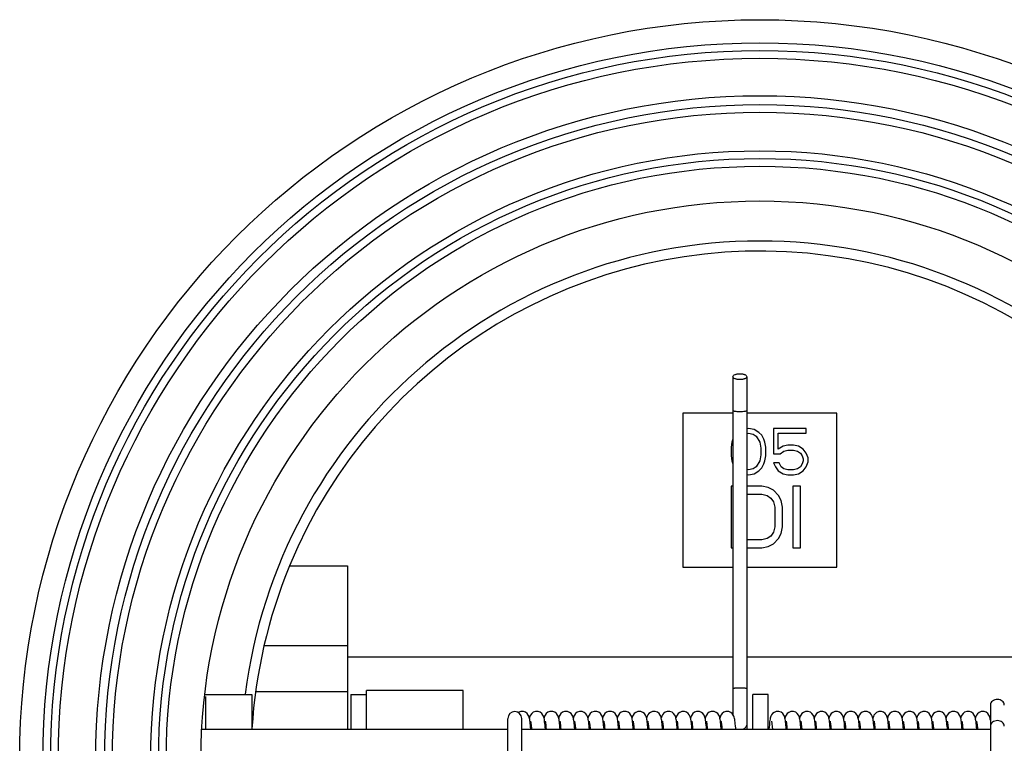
# Model space of a CAD drawing. Header units: millimetres. Extents: x -108 to 885, y -28 to 432.
# Tile 4 of 8: x 53 to 181, y 216 to 310. Entities that reach past the tile are written whole.
import ezdxf

# ---------------------------------------------------------------- set-up
doc = ezdxf.new("R2010")
doc.units = ezdxf.units.MM
doc.header["$LTSCALE"] = 30.734
doc.layers.get('0').update_dxf_attribs({"linetype": 'CONTINUOUS'})
doc.layers.add('02___PRT_ALL_AXES', color=7, linetype='CONTINUOUS')

msp = doc.modelspace()

# ---------------------------------------------------------------- linework, layer by layer
at = {"color": 7, "linetype": 'Continuous'}
for p, q in [((145.69, 263.36), (145.69, 219.56)), ((147.49, 263.36), (147.49, 217.65)), ((139.18, 258.65), (139.18, 238.65)), ((145.69, 258.65), (139.18, 258.65)), ((159.18, 258.65), (147.49, 258.65)), ((159.18, 238.65), (159.18, 258.65)), ((147.69, 256.65), (147.49, 256.62)), ((147.49, 255.98), (147.69, 256.02)), ((148.44, 256.53), (147.69, 256.65)), ((147.69, 256.02), (148.31, 255.89)), ((148.31, 255.89), (148.69, 255.63)), ((149.06, 256.14), (148.44, 256.53)), ((148.69, 255.63), (149.19, 254.87)), ((149.44, 255.76), (149.06, 256.14)), ((149.69, 255.25), (149.44, 255.76)), ((150.94, 256.65), (150.94, 253.34)), ((155.19, 256.65), (150.94, 256.65)), ((151.56, 253.97), (151.56, 256.02)), ((151.56, 256.02), (155.19, 256.02)), ((155.19, 256.02), (155.19, 256.65)), ((145.56, 254.87), (145.44, 254.23)), ((145.44, 254.23), (145.44, 253.08)), ((145.69, 255.25), (145.56, 254.87)), ((149.19, 254.87), (149.31, 254.1)), ((149.81, 254.87), (149.69, 255.25)), ((149.94, 254.23), (149.81, 254.87)), ((149.94, 253.08), (149.94, 254.23)), ((152.19, 254.36), (151.56, 253.97)), ((152.81, 254.48), (152.19, 254.36)), ((153.56, 254.48), (152.81, 254.48)), ((154.19, 254.36), (153.56, 254.48)), ((154.81, 253.97), (154.19, 254.36)), ((145.44, 253.08), (145.56, 252.44)), ((149.31, 253.21), (149.19, 252.44)), ((149.31, 254.1), (149.31, 253.21)), ((149.81, 252.44), (149.94, 253.08)), ((150.94, 253.34), (151.81, 253.34)), ((151.81, 253.34), (152.31, 253.72)), ((152.31, 253.72), (152.81, 253.85)), ((152.81, 253.85), (153.56, 253.85)), ((153.56, 253.85), (154.06, 253.72)), ((154.06, 253.72), (154.44, 253.46)), ((154.44, 253.46), (154.69, 253.08)), ((154.69, 253.08), (154.81, 252.7)), ((155.19, 253.46), (154.81, 253.97)), ((155.44, 252.83), (155.19, 253.46)), ((145.56, 252.44), (145.69, 252.06)), ((148.69, 251.68), (148.31, 251.42)), ((149.19, 252.44), (148.69, 251.68)), ((149.44, 251.55), (149.69, 252.06)), ((149.69, 252.06), (149.81, 252.44)), ((150.94, 252.19), (151.19, 251.68)), ((151.69, 252.19), (150.94, 252.19)), ((151.19, 251.68), (151.56, 251.17)), ((151.94, 251.68), (151.69, 252.19)), ((152.31, 251.42), (151.94, 251.68)), ((154.44, 251.68), (154.06, 251.42)), ((154.69, 252.06), (154.44, 251.68)), ((154.81, 252.44), (154.69, 252.06)), ((154.81, 252.7), (154.81, 252.44)), ((154.81, 251.17), (155.19, 251.68)), ((155.19, 251.68), (155.44, 252.31)), ((155.44, 252.31), (155.44, 252.83)), ((147.69, 251.29), (147.49, 251.33)), ((147.49, 250.69), (147.69, 250.65)), ((148.31, 251.42), (147.69, 251.29)), ((147.69, 250.65), (148.44, 250.78)), ((148.44, 250.78), (149.06, 251.17)), ((149.06, 251.17), (149.44, 251.55)), ((151.56, 251.17), (152.19, 250.78)), ((152.19, 250.78), (152.81, 250.65)), ((152.81, 251.29), (152.31, 251.42)), ((153.56, 251.29), (152.81, 251.29)), ((152.81, 250.65), (153.56, 250.65)), ((154.06, 251.42), (153.56, 251.29)), ((153.56, 250.65), (154.19, 250.78)), ((154.19, 250.78), (154.81, 251.17)), ((145.44, 249.16), (145.44, 241.16)), ((145.69, 249.16), (145.44, 249.16)), ((149.44, 249.16), (147.49, 249.16)), ((150.27, 248.99), (149.44, 249.16)), ((153.44, 249.16), (153.44, 241.16)), ((154.44, 249.16), (153.44, 249.16)), ((154.44, 241.16), (154.44, 249.16)), ((147.49, 248.14), (149.44, 248.14)), ((149.44, 248.14), (150.11, 247.97)), ((150.11, 247.97), (150.61, 247.63)), ((150.94, 248.65), (150.27, 248.99)), ((151.61, 247.97), (150.94, 248.65)), ((151.94, 247.29), (151.61, 247.97)), ((150.61, 247.63), (150.94, 247.12)), ((150.94, 247.12), (151.11, 246.44)), ((152.11, 246.44), (151.94, 247.29)), ((151.11, 246.44), (151.11, 243.89)), ((152.11, 243.89), (152.11, 246.44)), ((150.61, 242.7), (150.11, 242.36)), ((150.94, 243.21), (150.61, 242.7)), ((151.11, 243.89), (150.94, 243.21)), ((151.61, 242.36), (151.94, 243.04)), ((151.94, 243.04), (152.11, 243.89)), ((149.44, 242.19), (147.49, 242.19)), ((150.11, 242.36), (149.44, 242.19)), ((150.27, 241.34), (150.94, 241.68)), ((150.94, 241.68), (151.61, 242.36)), ((145.44, 241.16), (145.69, 241.16)), ((147.49, 241.16), (149.44, 241.16)), ((149.44, 241.16), (150.27, 241.34)), ((153.44, 241.16), (154.44, 241.16)), ((95.68, 238.83), (95.68, 217.65)), ((139.18, 238.65), (145.69, 238.65)), ((147.49, 238.65), (159.18, 238.65)), ((84.87, 228.49), (95.68, 228.49)), ((83.78, 222.55), (95.68, 222.55)), ((98.18, 217.65), (98.18, 222.65)), ((110.68, 217.65), (110.68, 222.65)), ((179.09, 220.78), (179.09, 208.3)), ((116.49, 206.53), (116.49, 219.01)), ((118.29, 206.53), (118.29, 219.01)), ((123.11, 219.18), (123.09, 219.09)), ((140.21, 219.01), (140.15, 219.26)), ((140.22, 219.19), (140.19, 219.09)), ((140.26, 219.33), (140.22, 219.19)), ((144.14, 218.7), (144.14, 218.7)), ((179.06, 219.18), (179.04, 219.09)), ((179.09, 219.27), (179.06, 219.18)), ((179.09, 218.82), (179.07, 218.92)), ((76.79, 217.65), (116.49, 217.65)), ((118.29, 217.65), (179.09, 217.65))]:
    msp.add_line(p, q, dxfattribs=at)
for points in [[(118.34, 219.95), (118.16, 219.94), (117.9, 219.84), (117.86, 219.81)], [(119.38, 218.57), (119.35, 218.75), (119.33, 218.91), (119.3, 219.05), (119.27, 219.18), (119.22, 219.32), (119.14, 219.49), (119, 219.68), (118.79, 219.84), (118.53, 219.94), (118.34, 219.95)], [(120.24, 219.95), (120.07, 219.94), (119.8, 219.84), (119.59, 219.68), (119.44, 219.49), (119.36, 219.33), (119.32, 219.2), (119.29, 219.09)], [(121.27, 218.6), (121.25, 218.77), (121.23, 218.92), (121.2, 219.06), (121.17, 219.18), (121.13, 219.32), (121.05, 219.48), (120.91, 219.67), (120.69, 219.84), (120.42, 219.94), (120.24, 219.95)], [(122.14, 219.95), (121.96, 219.94), (121.69, 219.84), (121.48, 219.68), (121.34, 219.49), (121.26, 219.32), (121.21, 219.18), (121.19, 219.09)], [(123.07, 219.18), (123.03, 219.32), (122.95, 219.48), (122.81, 219.67), (122.59, 219.84), (122.33, 219.94), (122.14, 219.95)], [(124.04, 219.95), (123.86, 219.94), (123.59, 219.84), (123.38, 219.67), (123.24, 219.48), (123.16, 219.32), (123.11, 219.18)], [(125.08, 218.58), (125.05, 218.76), (125.03, 218.91), (125, 219.05), (124.97, 219.18), (124.93, 219.32), (124.85, 219.48), (124.71, 219.67), (124.5, 219.83), (124.23, 219.94), (124.04, 219.95)], [(125.94, 219.95), (125.77, 219.94), (125.49, 219.84), (125.28, 219.67), (125.14, 219.48), (125.06, 219.32), (125.02, 219.19), (124.99, 219.09)], [(126.98, 218.55), (126.95, 218.74), (126.93, 218.9), (126.9, 219.05), (126.87, 219.18), (126.83, 219.31), (126.75, 219.47), (126.61, 219.66), (126.4, 219.83), (126.13, 219.94), (125.94, 219.95)], [(127.84, 219.95), (127.67, 219.94), (127.4, 219.84), (127.18, 219.68), (127.04, 219.49), (126.96, 219.33), (126.92, 219.19), (126.89, 219.09)], [(128.87, 218.61), (128.85, 218.78), (128.82, 218.93), (128.8, 219.06), (128.77, 219.19), (128.72, 219.32), (128.65, 219.48), (128.5, 219.67), (128.29, 219.84), (128.02, 219.94), (127.84, 219.95)], [(129.74, 219.95), (129.57, 219.94), (129.3, 219.84), (129.09, 219.68), (128.94, 219.49), (128.86, 219.33), (128.82, 219.19), (128.79, 219.09)], [(130.77, 218.61), (130.75, 218.78), (130.73, 218.93), (130.7, 219.06), (130.67, 219.18), (130.63, 219.32), (130.55, 219.48), (130.41, 219.67), (130.19, 219.84), (129.92, 219.94), (129.74, 219.95)], [(131.64, 219.95), (131.46, 219.94), (131.19, 219.84), (130.98, 219.67), (130.84, 219.48), (130.76, 219.32), (130.71, 219.18), (130.69, 219.09)], [(132.67, 218.61), (132.65, 218.78), (132.62, 218.93), (132.6, 219.06), (132.57, 219.19), (132.52, 219.32), (132.45, 219.49), (132.3, 219.67), (132.09, 219.84), (131.82, 219.94), (131.64, 219.95)], [(133.54, 219.95), (133.35, 219.93), (133.08, 219.83), (132.88, 219.67), (132.74, 219.49), (132.66, 219.33), (132.62, 219.19), (132.59, 219.09)], [(134.57, 218.59), (134.55, 218.76), (134.53, 218.92), (134.5, 219.05), (134.47, 219.18), (134.43, 219.31), (134.35, 219.47), (134.21, 219.67), (134, 219.83), (133.73, 219.94), (133.54, 219.95)], [(135.44, 219.95), (135.25, 219.93), (134.99, 219.83), (134.79, 219.68), (134.65, 219.5), (134.57, 219.34), (134.52, 219.2), (134.49, 219.09)], [(136.48, 218.57), (136.45, 218.76), (136.43, 218.92), (136.4, 219.06), (136.37, 219.19), (136.33, 219.32), (136.25, 219.48), (136.11, 219.67), (135.89, 219.84), (135.62, 219.94), (135.44, 219.95)], [(137.34, 219.95), (137.16, 219.94), (136.89, 219.84), (136.68, 219.68), (136.54, 219.5), (136.47, 219.34), (136.42, 219.21), (136.39, 219.09)], [(138.37, 218.59), (138.35, 218.76), (138.33, 218.92), (138.3, 219.06), (138.27, 219.19), (138.22, 219.32), (138.15, 219.48), (138, 219.67), (137.79, 219.84), (137.52, 219.94), (137.34, 219.95)], [(139.24, 219.95), (139.05, 219.93), (138.78, 219.83), (138.58, 219.67), (138.44, 219.49), (138.36, 219.33), (138.32, 219.19), (138.29, 219.09)], [(140.15, 219.25), (140.11, 219.35), (140.03, 219.51), (139.88, 219.69), (139.68, 219.84), (139.42, 219.94), (139.24, 219.95)], [(141.14, 219.95), (140.97, 219.94), (140.7, 219.84), (140.49, 219.68), (140.34, 219.49), (140.26, 219.33)], [(142.17, 218.61), (142.15, 218.78), (142.12, 218.94), (142.1, 219.07), (142.06, 219.2), (142.02, 219.33), (141.94, 219.49), (141.8, 219.67), (141.6, 219.83), (141.34, 219.93), (141.14, 219.95)], [(143.04, 219.95), (142.87, 219.94), (142.59, 219.84), (142.38, 219.67), (142.24, 219.48), (142.16, 219.32), (142.12, 219.19), (142.09, 219.09)], [(144.08, 218.53), (144.06, 218.73), (144.03, 218.89), (144, 219.04), (143.97, 219.18), (143.93, 219.32), (143.85, 219.48), (143.71, 219.67), (143.51, 219.83), (143.25, 219.93), (143.04, 219.95)], [(144.94, 219.95), (144.77, 219.94), (144.5, 219.84), (144.28, 219.67), (144.14, 219.49), (144.06, 219.32), (144.02, 219.19), (143.99, 219.09)], [(145.74, 219.49), (145.61, 219.67), (145.4, 219.83), (145.14, 219.93), (144.94, 219.95)], [(151.49, 219.95), (151.29, 219.93), (151.03, 219.83), (150.83, 219.67), (150.69, 219.5), (150.61, 219.33), (150.56, 219.2), (150.53, 219.06), (150.5, 218.93), (150.48, 218.77), (150.45, 218.59), (150.43, 218.39), (150.41, 218.16), (150.38, 217.9), (150.36, 217.65)], [(152.52, 218.6), (152.49, 218.77), (152.47, 218.93), (152.44, 219.06), (152.41, 219.19), (152.37, 219.32), (152.29, 219.48), (152.15, 219.67), (151.94, 219.84), (151.66, 219.94), (151.49, 219.95)], [(153.39, 219.95), (153.19, 219.93), (152.92, 219.83), (152.72, 219.67), (152.58, 219.48), (152.51, 219.32), (152.46, 219.19), (152.44, 219.09)], [(154.42, 218.61), (154.39, 218.78), (154.37, 218.94), (154.34, 219.07), (154.31, 219.2), (154.27, 219.33), (154.19, 219.49), (154.04, 219.68), (153.83, 219.84), (153.56, 219.94), (153.39, 219.95)], [(155.29, 219.95), (155.09, 219.93), (154.83, 219.83), (154.63, 219.67), (154.49, 219.49), (154.41, 219.33), (154.36, 219.2), (154.34, 219.09)], [(156.31, 218.63), (156.29, 218.79), (156.27, 218.94), (156.24, 219.07), (156.21, 219.2), (156.17, 219.33), (156.09, 219.49), (155.94, 219.68), (155.73, 219.84), (155.46, 219.94), (155.29, 219.95)], [(157.19, 219.95), (157, 219.93), (156.73, 219.83), (156.52, 219.67), (156.38, 219.49), (156.31, 219.33), (156.26, 219.2), (156.24, 219.09)], [(158.22, 218.58), (158.2, 218.77), (158.17, 218.93), (158.14, 219.07), (158.11, 219.19), (158.07, 219.33), (157.99, 219.49), (157.84, 219.68), (157.63, 219.84), (157.36, 219.94), (157.19, 219.95)], [(159.09, 219.95), (158.9, 219.94), (158.63, 219.83), (158.42, 219.67), (158.28, 219.48), (158.2, 219.31), (158.16, 219.18), (158.14, 219.09)], [(160.11, 218.63), (160.09, 218.8), (160.07, 218.94), (160.04, 219.08), (160.01, 219.2), (159.96, 219.33), (159.89, 219.49), (159.74, 219.68), (159.53, 219.84), (159.27, 219.94), (159.09, 219.95)], [(160.99, 219.95), (160.81, 219.94), (160.54, 219.84), (160.32, 219.67), (160.18, 219.48), (160.1, 219.32), (160.06, 219.19), (160.04, 219.09)], [(162.02, 218.55), (162, 218.74), (161.97, 218.9), (161.95, 219.05), (161.91, 219.18), (161.87, 219.32), (161.79, 219.49), (161.65, 219.68), (161.43, 219.84), (161.16, 219.94), (160.99, 219.95)], [(162.89, 219.95), (162.7, 219.94), (162.44, 219.84), (162.22, 219.67), (162.08, 219.48), (162, 219.32), (161.96, 219.18), (161.94, 219.09)], [(163.92, 218.6), (163.89, 218.78), (163.87, 218.93), (163.84, 219.07), (163.81, 219.2), (163.76, 219.34), (163.68, 219.5), (163.54, 219.68), (163.34, 219.83), (163.08, 219.93), (162.89, 219.95)], [(164.79, 219.95), (164.6, 219.94), (164.33, 219.83), (164.12, 219.66), (163.97, 219.47), (163.9, 219.31), (163.86, 219.18), (163.84, 219.09)], [(165.81, 218.64), (165.79, 218.81), (165.76, 218.96), (165.74, 219.09), (165.7, 219.22), (165.66, 219.35), (165.57, 219.51), (165.43, 219.69), (165.23, 219.84), (164.97, 219.94), (164.79, 219.95)], [(166.69, 219.95), (166.5, 219.94), (166.24, 219.84), (166.02, 219.67), (165.88, 219.48), (165.8, 219.32), (165.76, 219.19), (165.74, 219.09)], [(167.72, 218.6), (167.69, 218.77), (167.67, 218.92), (167.64, 219.06), (167.61, 219.19), (167.57, 219.32), (167.49, 219.48), (167.35, 219.67), (167.14, 219.84), (166.86, 219.94), (166.69, 219.95)], [(168.59, 219.95), (168.4, 219.94), (168.13, 219.83), (167.92, 219.67), (167.78, 219.47), (167.7, 219.31), (167.66, 219.18), (167.64, 219.09)], [(169.62, 218.59), (169.6, 218.77), (169.57, 218.92), (169.54, 219.06), (169.51, 219.19), (169.47, 219.32), (169.39, 219.49), (169.25, 219.67), (169.03, 219.84), (168.76, 219.94), (168.59, 219.95)], [(170.49, 219.95), (170.3, 219.94), (170.03, 219.83), (169.82, 219.66), (169.68, 219.47), (169.6, 219.31), (169.56, 219.18), (169.54, 219.09)], [(171.52, 218.59), (171.5, 218.77), (171.47, 218.92), (171.44, 219.06), (171.41, 219.18), (171.37, 219.32), (171.29, 219.48), (171.15, 219.67), (170.94, 219.84), (170.66, 219.94), (170.49, 219.95)], [(172.39, 219.95), (172.2, 219.94), (171.93, 219.83), (171.72, 219.67), (171.58, 219.48), (171.5, 219.31), (171.46, 219.18), (171.44, 219.09)], [(173.41, 218.66), (173.39, 218.82), (173.36, 218.96), (173.34, 219.09), (173.31, 219.21), (173.26, 219.34), (173.18, 219.5), (173.04, 219.69), (172.82, 219.84), (172.56, 219.94), (172.39, 219.95)], [(174.29, 219.95), (174.09, 219.93), (173.83, 219.83), (173.63, 219.68), (173.49, 219.49), (173.41, 219.33), (173.36, 219.18), (173.34, 219.09)], [(175.32, 218.58), (175.3, 218.76), (175.27, 218.92), (175.24, 219.06), (175.21, 219.19), (175.17, 219.33), (175.09, 219.49), (174.94, 219.68), (174.73, 219.84), (174.46, 219.94), (174.29, 219.95)], [(176.19, 219.95), (176.01, 219.94), (175.74, 219.84), (175.53, 219.67), (175.38, 219.48), (175.3, 219.32), (175.26, 219.19), (175.24, 219.09)], [(177.22, 218.6), (177.2, 218.77), (177.17, 218.92), (177.14, 219.06), (177.11, 219.19), (177.07, 219.32), (176.99, 219.48), (176.85, 219.67), (176.64, 219.84), (176.36, 219.94), (176.19, 219.95)], [(178.09, 219.95), (177.9, 219.94), (177.63, 219.83), (177.42, 219.66), (177.28, 219.47), (177.2, 219.31), (177.16, 219.18), (177.14, 219.09)], [(179.01, 219.19), (178.97, 219.32), (178.89, 219.48), (178.75, 219.67), (178.53, 219.84), (178.26, 219.94), (178.09, 219.95)], [(119.47, 217.65), (119.45, 217.9), (119.42, 218.15), (119.4, 218.37), (119.38, 218.57)], [(119.44, 218.7), (119.44, 218.7), (119.44, 218.69), (119.45, 218.65), (119.46, 218.58), (119.48, 218.48), (119.49, 218.35), (119.51, 218.21), (119.53, 218.04), (119.55, 217.84), (119.56, 217.65)], [(121.37, 217.65), (121.34, 217.92), (121.32, 218.17), (121.3, 218.4), (121.27, 218.6)], [(121.34, 218.69), (121.34, 218.7), (121.34, 218.7), (121.35, 218.66), (121.36, 218.59), (121.37, 218.5), (121.39, 218.38), (121.41, 218.24), (121.42, 218.07), (121.44, 217.89), (121.46, 217.69), (121.46, 217.65)], [(123.18, 218.58), (123.15, 218.76), (123.13, 218.92), (123.1, 219.05), (123.07, 219.18)], [(123.27, 217.65), (123.25, 217.85), (123.22, 218.13), (123.2, 218.37), (123.18, 218.58)], [(123.24, 218.69), (123.24, 218.7), (123.25, 218.66)], [(123.25, 218.66), (123.26, 218.59), (123.27, 218.5), (123.29, 218.38), (123.31, 218.23), (123.33, 218.07), (123.34, 217.88), (123.36, 217.66), (123.36, 217.65)], [(125.17, 217.65), (125.14, 217.91), (125.12, 218.16), (125.1, 218.38), (125.08, 218.58)], [(125.14, 218.7), (125.14, 218.7), (125.14, 218.69), (125.15, 218.66), (125.16, 218.59), (125.18, 218.49), (125.19, 218.37), (125.21, 218.22), (125.23, 218.05), (125.25, 217.85), (125.26, 217.65)], [(127.07, 217.65), (127.05, 217.81), (127.03, 218.09), (127, 218.33), (126.98, 218.55)], [(127.04, 218.7), (127.04, 218.7), (127.05, 218.65)], [(127.05, 218.65), (127.06, 218.58), (127.08, 218.48), (127.09, 218.36), (127.11, 218.21), (127.13, 218.04), (127.15, 217.85), (127.16, 217.65)], [(128.97, 217.65), (128.97, 217.66), (128.94, 217.94), (128.92, 218.19), (128.9, 218.41), (128.87, 218.61)], [(128.94, 218.7), (128.94, 218.7), (128.94, 218.69), (128.95, 218.65), (128.96, 218.58), (128.98, 218.48), (128.99, 218.35), (129.01, 218.21), (129.03, 218.04), (129.05, 217.85), (129.06, 217.65)], [(130.87, 217.65), (130.86, 217.67), (130.84, 217.95), (130.82, 218.19), (130.8, 218.41), (130.77, 218.61)], [(130.84, 218.7), (130.84, 218.7), (130.85, 218.67), (130.86, 218.61), (130.87, 218.52), (130.89, 218.41), (130.9, 218.28), (130.92, 218.12), (130.94, 217.94), (130.96, 217.74), (130.96, 217.65)], [(132.77, 217.65), (132.77, 217.66), (132.74, 217.94), (132.72, 218.19), (132.7, 218.41), (132.67, 218.61)], [(132.74, 218.7), (132.74, 218.7), (132.75, 218.66), (132.76, 218.6), (132.77, 218.5), (132.79, 218.38), (132.81, 218.24), (132.83, 218.06), (132.85, 217.86), (132.86, 217.65)], [(134.67, 217.65), (134.65, 217.9), (134.62, 218.16), (134.6, 218.39), (134.57, 218.59)], [(134.64, 218.7), (134.64, 218.7), (134.65, 218.67), (134.66, 218.61), (134.67, 218.53), (134.69, 218.42), (134.7, 218.28), (134.72, 218.12), (134.74, 217.94), (134.76, 217.74), (134.76, 217.65)], [(136.57, 217.65), (136.55, 217.85), (136.53, 218.12), (136.5, 218.36), (136.48, 218.57)], [(136.54, 218.7), (136.54, 218.7), (136.54, 218.67), (136.56, 218.61), (136.57, 218.52), (136.59, 218.41), (136.6, 218.27), (136.62, 218.1), (136.64, 217.92), (136.66, 217.71), (136.66, 217.65)], [(138.47, 217.65), (138.44, 217.91), (138.42, 218.17), (138.4, 218.39), (138.37, 218.59)], [(138.44, 218.7), (138.44, 218.68), (138.46, 218.61), (138.48, 218.49), (138.5, 218.34), (138.52, 218.15), (138.54, 217.94), (138.56, 217.69), (138.56, 217.65)], [(140.3, 218.37), (140.26, 218.71), (140.21, 219.01)], [(140.34, 218.69), (140.34, 218.7), (140.34, 218.7), (140.35, 218.66), (140.36, 218.59), (140.38, 218.49), (140.39, 218.37), (140.41, 218.23), (140.43, 218.06), (140.44, 217.88), (140.46, 217.67), (140.46, 217.65)], [(142.27, 217.65), (142.24, 217.94), (142.22, 218.19), (142.19, 218.42), (142.17, 218.61)], [(142.24, 218.7), (142.24, 218.7), (142.25, 218.66), (142.26, 218.6), (142.27, 218.51), (142.29, 218.4), (142.3, 218.27), (142.32, 218.11), (142.34, 217.94), (142.36, 217.74), (142.36, 217.65)], [(144.17, 217.65), (144.16, 217.77), (144.13, 218.05), (144.11, 218.31), (144.08, 218.53)], [(144.14, 218.7), (144.15, 218.66), (144.16, 218.59), (144.18, 218.49), (144.19, 218.37), (144.21, 218.22), (144.23, 218.04), (144.25, 217.84), (144.26, 217.65)], [(146.07, 217.65), (146.05, 217.8), (146.03, 218.08), (146, 218.33), (145.98, 218.55), (145.95, 218.74), (145.93, 218.91), (145.9, 219.05), (145.87, 219.19), (145.82, 219.33), (145.74, 219.49)], [(150.68, 218.7), (150.68, 218.7), (150.69, 218.67), (150.7, 218.61), (150.72, 218.52), (150.73, 218.41), (150.75, 218.27), (150.77, 218.1), (150.79, 217.91), (150.8, 217.69), (150.81, 217.65)], [(152.61, 217.65), (152.61, 217.66), (152.59, 217.94), (152.56, 218.18), (152.54, 218.4), (152.52, 218.6)], [(152.58, 218.7), (152.58, 218.7), (152.59, 218.67), (152.6, 218.6), (152.62, 218.51), (152.63, 218.4), (152.65, 218.26), (152.67, 218.09), (152.69, 217.91), (152.7, 217.7), (152.71, 217.65)], [(154.51, 217.65), (154.49, 217.94), (154.46, 218.19), (154.44, 218.42), (154.42, 218.61)], [(154.48, 218.7), (154.48, 218.7), (154.49, 218.67), (154.5, 218.61), (154.52, 218.52), (154.53, 218.4), (154.55, 218.26), (154.57, 218.09), (154.59, 217.9), (154.61, 217.68), (154.61, 217.65)], [(156.41, 217.65), (156.41, 217.71), (156.38, 217.98), (156.36, 218.22), (156.34, 218.44), (156.31, 218.63)], [(156.38, 218.7), (156.38, 218.7), (156.39, 218.67), (156.4, 218.6), (156.42, 218.51), (156.43, 218.38), (156.45, 218.23), (156.47, 218.05), (156.49, 217.84), (156.51, 217.65)], [(158.31, 217.65), (158.29, 217.84), (158.27, 218.12), (158.24, 218.37), (158.22, 218.58)], [(158.28, 218.7), (158.28, 218.7), (158.29, 218.66), (158.3, 218.59), (158.32, 218.5), (158.33, 218.38), (158.35, 218.24), (158.37, 218.08), (158.39, 217.89), (158.41, 217.68), (158.41, 217.65)], [(160.21, 217.65), (160.21, 217.7), (160.18, 217.98), (160.16, 218.22), (160.14, 218.44), (160.11, 218.63)], [(160.18, 218.7), (160.18, 218.7), (160.19, 218.66), (160.2, 218.59), (160.22, 218.5), (160.23, 218.38), (160.25, 218.24), (160.27, 218.08), (160.29, 217.9), (160.3, 217.7), (160.31, 217.65)], [(162.11, 217.65), (162.1, 217.79), (162.07, 218.08), (162.05, 218.33), (162.02, 218.55)], [(162.08, 218.69), (162.08, 218.7), (162.08, 218.7), (162.09, 218.66), (162.11, 218.59), (162.12, 218.49), (162.14, 218.37), (162.15, 218.22), (162.17, 218.05), (162.19, 217.86), (162.21, 217.65)], [(164.01, 217.65), (163.99, 217.89), (163.97, 218.16), (163.94, 218.39), (163.92, 218.6)], [(163.98, 218.7), (163.98, 218.7), (163.99, 218.67), (164, 218.61), (164.01, 218.53), (164.03, 218.42), (164.04, 218.3), (164.06, 218.15), (164.08, 217.98), (164.1, 217.79), (164.11, 217.65)], [(165.91, 217.65), (165.91, 217.69), (165.88, 217.97), (165.86, 218.23), (165.84, 218.45), (165.81, 218.64)], [(165.88, 218.7), (165.88, 218.7), (165.89, 218.67), (165.9, 218.61), (165.92, 218.52), (165.93, 218.42), (165.95, 218.29), (165.96, 218.14), (165.98, 217.97), (166, 217.78), (166.01, 217.65)], [(167.81, 217.65), (167.79, 217.93), (167.76, 218.18), (167.74, 218.4), (167.72, 218.6)], [(167.78, 218.7), (167.78, 218.7), (167.79, 218.67), (167.8, 218.61), (167.82, 218.52), (167.83, 218.41), (167.85, 218.28), (167.86, 218.12), (167.88, 217.94), (167.9, 217.73), (167.91, 217.65)], [(169.71, 217.65), (169.69, 217.87), (169.67, 218.14), (169.64, 218.38), (169.62, 218.59)], [(169.68, 218.7), (169.68, 218.7), (169.68, 218.69), (169.69, 218.65), (169.71, 218.58), (169.72, 218.48), (169.74, 218.36), (169.75, 218.22), (169.77, 218.05), (169.79, 217.86), (169.81, 217.65)], [(171.61, 217.65), (171.59, 217.91), (171.57, 218.17), (171.54, 218.39), (171.52, 218.59)], [(171.58, 218.7), (171.58, 218.7), (171.59, 218.66), (171.6, 218.6), (171.62, 218.5), (171.63, 218.38), (171.65, 218.23), (171.67, 218.06), (171.69, 217.87), (171.71, 217.66), (171.71, 217.65)], [(173.51, 217.65), (173.5, 217.79), (173.48, 218.04), (173.45, 218.27), (173.43, 218.48), (173.41, 218.66)], [(173.49, 218.69), (173.48, 218.7), (173.48, 218.7), (173.49, 218.66), (173.5, 218.59), (173.52, 218.5), (173.53, 218.38), (173.55, 218.24), (173.57, 218.08), (173.59, 217.89), (173.61, 217.69), (173.61, 217.65)], [(175.41, 217.65), (175.39, 217.86), (175.37, 218.13), (175.34, 218.37), (175.32, 218.58)], [(175.38, 218.7), (175.38, 218.7), (175.39, 218.67), (175.4, 218.61), (175.42, 218.52), (175.43, 218.41), (175.45, 218.28), (175.46, 218.13), (175.48, 217.95), (175.5, 217.76), (175.51, 217.65)], [(177.31, 217.65), (177.31, 217.67), (177.29, 217.94), (177.26, 218.18), (177.24, 218.4), (177.22, 218.6)], [(177.28, 218.7), (177.28, 218.7), (177.29, 218.66), (177.3, 218.6), (177.32, 218.5), (177.33, 218.38), (177.35, 218.24), (177.37, 218.08), (177.39, 217.89), (177.41, 217.68), (177.41, 217.65)], [(179.07, 218.92), (179.04, 219.06), (179.01, 219.19)], [(140.37, 217.65), (140.34, 217.98), (140.3, 218.37)]]:
    msp.add_lwpolyline(points, dxfattribs=at)
for radius in [93, 92, 91, 86.15, 85, 84, 79, 78, 77, 72.5]:
    msp.add_circle((149.18, 213.65), radius, dxfattribs=at)
for centre, radius, start, end in [((149.18, 213.65), 67.3, 7.2879, 172.7121), ((149.18, 213.65), 66, 157.5797, 176.4963), ((117.39, 219.05), 0.9, 0, 180), ((146.56, 218.48), 0.928, 237.799, 244.3551)]:
    msp.add_arc(centre, radius, start, end, dxfattribs=at)
for points, knots in [([(145.69, 263.36), (145.69, 263.49), (145.89, 263.62), (146.1, 263.69), (146.25, 263.72), (146.42, 263.74), (146.53, 263.75), (146.59, 263.75)], [0, 0, 0, 0, 0.368578, 0.508957, 0.663957, 0.82948, 1, 1, 1, 1]), ([(146.59, 262.98), (146.53, 262.98), (146.42, 262.98), (146.25, 263), (146.1, 263.04), (145.89, 263.11), (145.69, 263.24), (145.69, 263.36)], [0, 0, 0, 0, 0.17052, 0.336043, 0.491043, 0.631422, 1, 1, 1, 1]), ([(146.59, 263.75), (146.65, 263.75), (146.77, 263.74), (146.93, 263.72), (147.09, 263.69), (147.3, 263.62), (147.49, 263.49), (147.49, 263.36)], [0, 0, 0, 0, 0.17052, 0.336043, 0.491043, 0.631422, 1, 1, 1, 1]), ([(147.49, 263.36), (147.49, 263.24), (147.3, 263.11), (147.09, 263.04), (146.93, 263), (146.77, 262.98), (146.65, 262.98), (146.59, 262.98)], [0, 0, 0, 0, 0.368578, 0.508957, 0.663957, 0.82948, 1, 1, 1, 1]), ([(146.59, 258.81), (146.47, 258.81), (146.26, 258.82), (146.01, 258.84), (145.85, 258.87), (145.77, 258.89), (145.73, 258.91), (145.71, 258.92), (145.69, 258.93), (145.69, 258.94)], [0, 0, 0, 0, 0.379457, 0.696572, 0.817169, 0.907652, 0.941241, 0.967216, 1, 1, 1, 1]), ([(147.49, 258.94), (147.49, 258.93), (147.48, 258.92), (147.45, 258.91), (147.41, 258.89), (147.34, 258.87), (147.18, 258.84), (146.92, 258.82), (146.71, 258.81), (146.59, 258.81)], [0, 0, 0, 0, 0.032784, 0.058759, 0.092348, 0.182831, 0.303428, 0.620543, 1, 1, 1, 1]), ([(146.59, 222.99), (146.48, 222.99), (146.31, 222.99), (146.1, 222.98), (145.96, 222.96), (145.85, 222.95), (145.77, 222.94), (145.72, 222.92), (145.69, 222.9), (145.69, 222.9)], [0, 0, 0, 0, 0.377073, 0.547555, 0.69724, 0.820652, 0.913292, 0.972495, 1, 1, 1, 1]), ([(147.49, 222.9), (147.49, 222.9), (147.46, 222.92), (147.42, 222.94), (147.33, 222.95), (147.22, 222.96), (147.09, 222.98), (146.87, 222.99), (146.71, 222.99), (146.59, 222.99)], [0, 0, 0, 0, 0.027505, 0.086708, 0.179348, 0.30276, 0.452445, 0.622927, 1, 1, 1, 1]), ([(179.99, 221.51), (179.87, 221.51), (179.64, 221.47), (179.34, 221.32), (179.14, 221.07), (179.09, 220.87), (179.09, 220.78)], [0, 0, 0, 0, 0.273675, 0.534068, 0.774606, 1, 1, 1, 1]), ([(180.89, 220.78), (180.89, 220.87), (180.84, 221.07), (180.63, 221.32), (180.33, 221.47), (180.1, 221.51), (179.99, 221.51)], [0, 0, 0, 0, 0.225394, 0.465932, 0.726325, 1, 1, 1, 1]), ([(179.99, 218.76), (179.87, 218.76), (179.64, 218.72), (179.34, 218.57), (179.14, 218.33), (179.09, 218.13), (179.09, 218.03)], [0, 0, 0, 0, 0.27367, 0.534073, 0.77461, 1, 1, 1, 1]), ([(180.89, 218.03), (180.89, 218.13), (180.84, 218.33), (180.63, 218.57), (180.33, 218.72), (180.1, 218.76), (179.99, 218.76)], [0, 0, 0, 0, 0.22539, 0.465927, 0.72633, 1, 1, 1, 1]), ([(147.49, 218.33), (147.49, 218.26), (147.47, 218.12), (147.37, 217.92), (147.22, 217.76), (147.1, 217.68), (147.03, 217.65)], [0, 0, 0, 0, 0.239239, 0.483731, 0.737044, 1, 1, 1, 1])]:
    msp.add_open_spline(points, degree=3, knots=knots, dxfattribs=at)
at = {"layer": '02___PRT_ALL_AXES', "color": 7, "linetype": 'Continuous'}
for p, q in [((88.17, 238.83), (95.68, 238.83)), ((95.68, 227.04), (145.69, 227.04)), ((147.49, 227.04), (187.68, 227.04)), ((110.68, 222.65), (98.18, 222.65)), ((77.27, 222.15), (83.27, 222.15)), ((77.27, 221.88), (77.27, 217.65)), ((83.27, 222.15), (83.27, 217.65)), ((96.13, 222.15), (96.13, 217.65)), ((96.13, 222.15), (98.13, 222.15)), ((148.25, 217.65), (148.25, 222.15)), ((150.25, 222.15), (148.25, 222.15)), ((150.25, 217.65), (150.25, 222.15)), ((76.79, 217.65), (116.49, 217.65)), ((118.29, 217.65), (179.09, 217.65))]:
    msp.add_line(p, q, dxfattribs=at)
msp.add_circle((149.18, 213.65), 96, dxfattribs=at)
msp.add_arc((149.18, 213.65), 66, 11.7029, 157.5797, dxfattribs=at)

doc.saveas('drawing.dxf')
